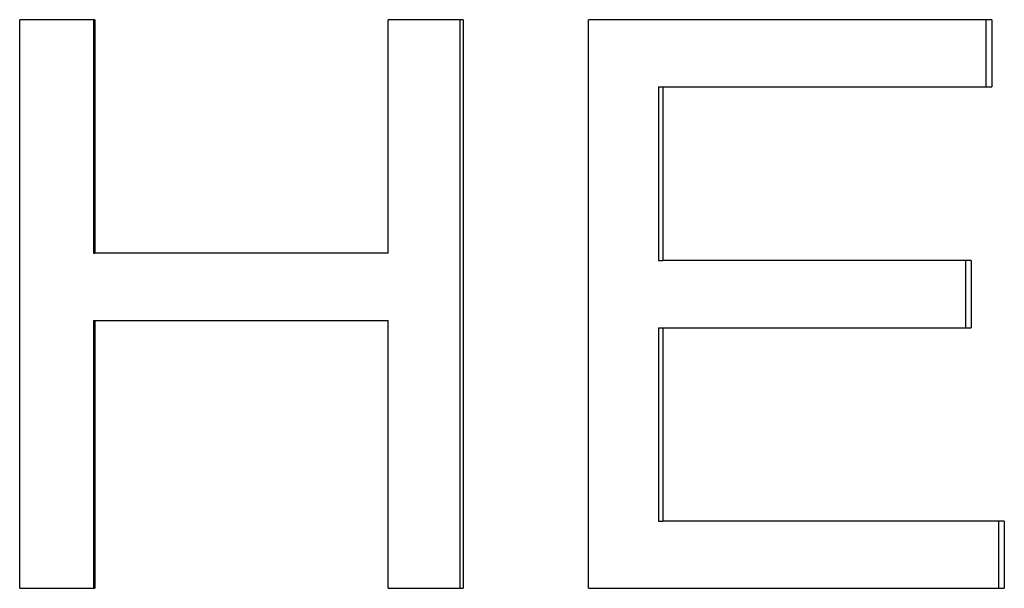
# Model space of a CAD drawing. Extents: x -2.42 to 2.42, y -0.04 to 9.86.
# Tile 11 of 13: x 0.12 to 0.54, y 7.5 to 7.74. Entities that reach past the tile are written whole.
import ezdxf

# ---------------------------------------------------------------- set-up
doc = ezdxf.new("R2010")
doc.units = 0
doc.header["$MEASUREMENT"] = 0
doc.layers.get('0').update_dxf_attribs({"linetype": 'CONTINUOUS'})

msp = doc.modelspace()

# ---------------------------------------------------------------- linework, layer by layer
for p, q in [((0.15198, 7.74491), (0.12021, 7.74491)), ((0.12021, 7.50491), (0.12021, 7.74491)), ((0.15198, 7.74491), (0.15198, 7.64631)), ((0.30731, 7.74491), (0.27576, 7.74491)), ((0.27576, 7.64631), (0.27576, 7.74491)), ((0.30731, 7.74491), (0.30731, 7.50491)), ((0.53037, 7.74491), (0.36028, 7.74491)), ((0.36028, 7.50491), (0.36028, 7.74491)), ((0.53037, 7.74491), (0.53037, 7.71655)), ((0.38984, 7.71655), (0.39163, 7.71655)), ((0.39163, 7.71655), (0.39163, 7.6432)), ((0.39163, 7.71655), (0.53037, 7.71655)), ((0.15129, 7.64631), (0.15198, 7.64631)), ((0.27576, 7.64631), (0.15198, 7.64631)), ((0.38984, 7.6432), (0.39163, 7.6432)), ((0.52167, 7.6432), (0.39163, 7.6432)), ((0.52167, 7.6432), (0.52167, 7.61485)), ((0.15129, 7.61796), (0.15198, 7.61796)), ((0.15198, 7.61796), (0.15198, 7.50491)), ((0.15198, 7.61796), (0.27576, 7.61796)), ((0.27576, 7.50491), (0.27576, 7.61796)), ((0.38984, 7.61485), (0.39163, 7.61485)), ((0.39163, 7.61485), (0.39163, 7.53326)), ((0.39163, 7.61485), (0.52167, 7.61485)), ((0.38984, 7.53326), (0.39163, 7.53326)), ((0.5357, 7.53326), (0.39163, 7.53326)), ((0.5357, 7.53326), (0.5357, 7.50491)), ((0.12021, 7.50491), (0.15198, 7.50491)), ((0.27576, 7.50491), (0.30731, 7.50491)), ((0.36028, 7.50491), (0.5357, 7.50491))]:
    msp.add_line(p, q)
for points in [[(0.15129, 7.74491), (0.15129, 7.71204), (0.15129, 7.67918), (0.15129, 7.64631)], [(0.3059, 7.74491), (0.3059, 7.66491), (0.3059, 7.58491), (0.3059, 7.50491)], [(0.38984, 7.71655), (0.38984, 7.6921), (0.38984, 7.66765), (0.38984, 7.6432)], [(0.15129, 7.61796), (0.15129, 7.58027), (0.15129, 7.54259), (0.15129, 7.50491)], [(0.38984, 7.61485), (0.38984, 7.58765), (0.38984, 7.56046), (0.38984, 7.53326)]]:
    msp.add_open_spline(points, degree=3)
for points, knots in [([(0.52795, 7.74491), (0.52795, 7.74412), (0.52795, 7.74333), (0.52795, 7.74255), (0.52795, 7.74176), (0.52795, 7.74097), (0.52795, 7.74018), (0.52795, 7.73979), (0.52795, 7.7394), (0.52795, 7.739), (0.52795, 7.73821), (0.52795, 7.73743), (0.52795, 7.73664), (0.52795, 7.73624), (0.52795, 7.73585), (0.52795, 7.73546), (0.52795, 7.73467), (0.52795, 7.73388), (0.52795, 7.73309), (0.52795, 7.7327), (0.52795, 7.73231), (0.52795, 7.73191), (0.52795, 7.73073), (0.52795, 7.72955), (0.52795, 7.72837), (0.52795, 7.72758), (0.52795, 7.72679), (0.52795, 7.72601), (0.52795, 7.72443), (0.52795, 7.72286), (0.52795, 7.72128), (0.52795, 7.71971), (0.52795, 7.71813), (0.52795, 7.71655)], [0, 0, 0, 0, 0.00600152, 0.00600152, 0.00600152, 0.01200305, 0.01200305, 0.01200305, 0.01500381, 0.01500381, 0.01500381, 0.02100534, 0.02100534, 0.02100534, 0.0240061, 0.0240061, 0.0240061, 0.03000762, 0.03000762, 0.03000762, 0.03300838, 0.03300838, 0.03300838, 0.04201067, 0.04201067, 0.04201067, 0.0480122, 0.0480122, 0.0480122, 0.06001524, 0.06001524, 0.06001524, 0.07201829, 0.07201829, 0.07201829, 0.07201829]), ([(0.51929, 7.6432), (0.51929, 7.64241), (0.51929, 7.64163), (0.51929, 7.64084), (0.51929, 7.64005), (0.51929, 7.63926), (0.51929, 7.63848), (0.51929, 7.63808), (0.51929, 7.63769), (0.51929, 7.63729), (0.51929, 7.63651), (0.51929, 7.63572), (0.51929, 7.63493), (0.51929, 7.63375), (0.51929, 7.63257), (0.51929, 7.63139), (0.51929, 7.63099), (0.51929, 7.6306), (0.51929, 7.63021), (0.51929, 7.62942), (0.51929, 7.62863), (0.51929, 7.62784), (0.51929, 7.62745), (0.51929, 7.62706), (0.51929, 7.62666), (0.51929, 7.62587), (0.51929, 7.62509), (0.51929, 7.6243), (0.51929, 7.6239), (0.51929, 7.62351), (0.51929, 7.62312), (0.51929, 7.62194), (0.51929, 7.62075), (0.51929, 7.61957), (0.51929, 7.618), (0.51929, 7.61642), (0.51929, 7.61485)], [0, 0, 0, 0, 0.00600152, 0.00600152, 0.00600152, 0.01200305, 0.01200305, 0.01200305, 0.01500381, 0.01500381, 0.01500381, 0.02100534, 0.02100534, 0.02100534, 0.03000762, 0.03000762, 0.03000762, 0.03300838, 0.03300838, 0.03300838, 0.03900991, 0.03900991, 0.03900991, 0.04201067, 0.04201067, 0.04201067, 0.0480122, 0.0480122, 0.0480122, 0.05101296, 0.05101296, 0.05101296, 0.06001524, 0.06001524, 0.06001524, 0.07201829, 0.07201829, 0.07201829, 0.07201829]), ([(0.53325, 7.53326), (0.53325, 7.53169), (0.53325, 7.53011), (0.53325, 7.52854), (0.53325, 7.52814), (0.53325, 7.52775), (0.53325, 7.52736), (0.53325, 7.52657), (0.53325, 7.52578), (0.53325, 7.52499), (0.53325, 7.5246), (0.53325, 7.5242), (0.53325, 7.52381), (0.53325, 7.52302), (0.53325, 7.52224), (0.53325, 7.52145), (0.53325, 7.52105), (0.53325, 7.52066), (0.53325, 7.52027), (0.53325, 7.51948), (0.53325, 7.51869), (0.53325, 7.5179), (0.53325, 7.51751), (0.53325, 7.51712), (0.53325, 7.51672), (0.53325, 7.51593), (0.53325, 7.51515), (0.53325, 7.51436), (0.53325, 7.51397), (0.53325, 7.51357), (0.53325, 7.51318), (0.53325, 7.51042), (0.53325, 7.50767), (0.53325, 7.50491)], [0, 0, 0, 0, 0.01200305, 0.01200305, 0.01200305, 0.01500381, 0.01500381, 0.01500381, 0.02100534, 0.02100534, 0.02100534, 0.0240061, 0.0240061, 0.0240061, 0.03000762, 0.03000762, 0.03000762, 0.03300838, 0.03300838, 0.03300838, 0.03900991, 0.03900991, 0.03900991, 0.04201067, 0.04201067, 0.04201067, 0.0480122, 0.0480122, 0.0480122, 0.05101296, 0.05101296, 0.05101296, 0.07201829, 0.07201829, 0.07201829, 0.07201829])]:
    msp.add_open_spline(points, degree=3, knots=knots)

doc.saveas('drawing.dxf')
